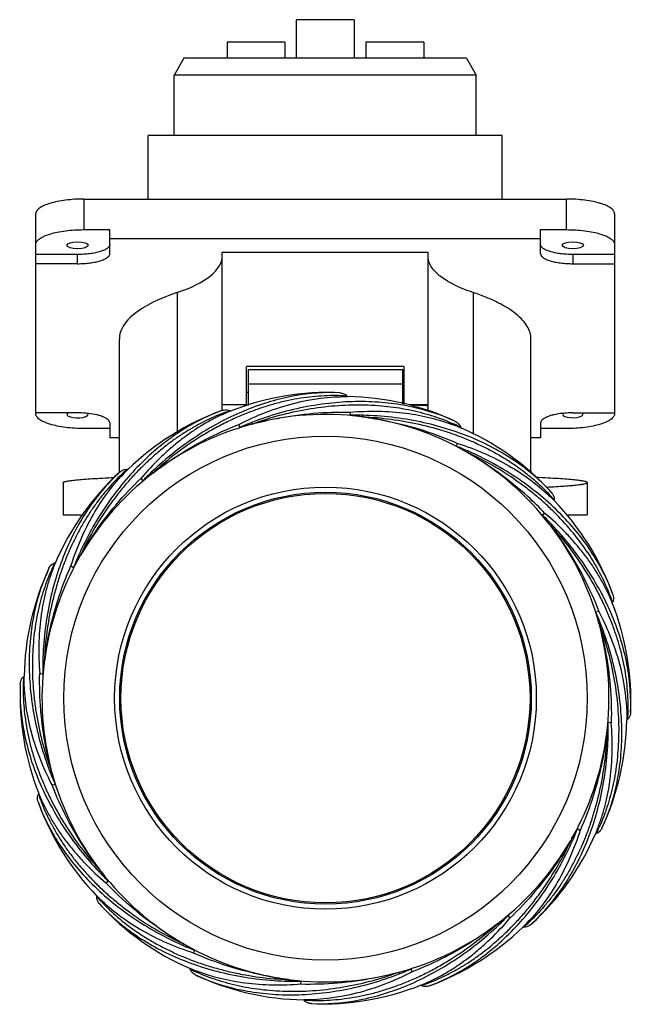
# Model space of a CAD drawing. Header units: millimetres. Extents: x 189 to 284, y 343 to 496.
import ezdxf

# ---------------------------------------------------------------- set-up
doc = ezdxf.new("R2010")
doc.units = ezdxf.units.MM
doc.header["$LTSCALE"] = 30.734
doc.layers.get('0').update_dxf_attribs({"linetype": 'CONTINUOUS'})

msp = doc.modelspace()

# ---------------------------------------------------------------- linework, layer by layer
at = {"color": 7, "linetype": 'Continuous'}
for p, q in [((232.21, 495.73), (232.21, 489.73)), ((241.21, 495.73), (232.21, 495.73)), ((241.21, 495.73), (241.21, 489.73)), ((221.45, 492.23), (221.45, 489.73)), ((230.45, 492.23), (221.45, 492.23)), ((230.45, 492.23), (230.45, 489.73)), ((252.04, 492.23), (243.04, 492.23)), ((243.04, 492.23), (243.04, 489.73)), ((252.04, 492.23), (252.04, 489.73)), ((214.71, 489.73), (213.21, 487.13)), ((258.71, 489.73), (214.71, 489.73)), ((258.71, 489.73), (260.21, 487.13)), ((213.21, 477.73), (213.21, 487.13)), ((260.21, 487.13), (213.21, 487.13)), ((260.21, 477.73), (260.21, 487.13)), ((209.21, 467.87), (209.21, 477.73)), ((264.21, 477.73), (209.21, 477.73)), ((264.21, 467.87), (264.21, 477.73)), ((199.21, 467.87), (199.21, 463.11)), ((199.21, 467.87), (274.21, 467.87)), ((274.21, 463.11), (274.21, 467.87)), ((191.71, 434.53), (191.71, 465.55)), ((281.71, 465.55), (281.71, 434.53)), ((199.21, 463.11), (203.21, 463.11)), ((203.21, 459.37), (203.21, 463.11)), ((270.21, 463.11), (274.21, 463.11)), ((270.21, 459.37), (270.21, 463.11)), ((270.21, 461.69), (203.21, 461.69)), ((198.21, 459.25), (191.71, 459.25)), ((198.21, 457.82), (198.21, 459.25)), ((220.71, 459.59), (252.71, 459.59)), ((220.71, 435.03), (220.71, 459.59)), ((252.71, 434.95), (252.71, 459.59)), ((281.71, 459.25), (275.21, 459.25)), ((275.21, 459.25), (275.21, 457.82)), ((198.21, 457.82), (191.71, 457.82)), ((275.21, 457.82), (281.71, 457.82)), ((213.69, 453.35), (213.69, 431.61)), ((259.73, 453.35), (259.73, 431.32)), ((204.71, 425.37), (204.71, 446.12)), ((268.71, 425.32), (268.71, 446.12)), ((248.96, 441.83), (224.46, 441.83)), ((248.76, 441.33), (224.76, 441.33)), ((224.76, 441.33), (224.76, 435.79)), ((248.76, 436.03), (248.76, 441.33)), ((248.96, 441.83), (248.96, 435.98)), ((248.76, 439.13), (224.76, 439.13)), ((224.76, 437.83), (224.46, 437.83)), ((248.96, 437.83), (248.76, 437.83)), ((240.16, 437.17), (240.08, 437.27)), ((240.09, 437.17), (240.16, 437.17)), ((240.09, 437.17), (240.16, 437.17)), ((198.21, 434.65), (191.71, 434.65)), ((224.46, 435.88), (220.71, 435.88)), ((221.97, 434.91), (221.87, 434.97)), ((221.97, 434.91), (221.91, 434.88)), ((221.97, 434.91), (221.91, 434.88)), ((224.46, 435.88), (224.46, 435.83)), ((240.59, 434.76), (240.53, 434.28)), ((252.71, 435.88), (249.8, 435.88)), ((251.88, 435.77), (251.84, 435.77)), ((252.38, 435.77), (252.21, 435.77)), ((275.21, 434.65), (281.71, 434.65)), ((203.21, 433.1), (203.21, 430.79)), ((270.21, 433.1), (270.21, 430.79)), ((203.21, 432.21), (199.21, 432.21)), ((223.3, 432.84), (223.42, 432.38)), ((257.76, 432.33), (257.83, 432.31)), ((257.76, 432.33), (257.83, 432.31)), ((257.83, 432.31), (257.79, 432.42)), ((274.21, 432.21), (270.21, 432.21)), ((204.71, 430.79), (203.21, 430.79)), ((257.06, 429.49), (257.31, 429.91)), ((270.21, 430.79), (268.71, 430.79)), ((206.04, 425.85), (205.92, 425.87)), ((205.99, 425.8), (206.04, 425.85)), ((205.99, 425.8), (206.04, 425.85)), ((195.96, 423.83), (195.96, 418.83)), ((208.05, 424.45), (208.35, 424.07)), ((277.46, 423.83), (277.46, 423.83)), ((277.46, 423.83), (277.46, 418.83)), ((272.24, 421.1), (272.29, 421.05)), ((272.24, 421.1), (272.29, 421.05)), ((272.29, 421.05), (272.3, 421.17)), ((195.96, 418.83), (199.07, 418.83)), ((270.89, 419.04), (270.51, 418.74)), ((274.16, 418.83), (277.46, 418.83)), ((194.78, 411.39), (194.66, 411.36)), ((194.78, 411.39), (194.76, 411.33)), ((194.78, 411.39), (194.76, 411.33)), ((197.18, 410.87), (197.6, 410.63)), ((211.89, 410.46), (212.11, 410.33)), ((281.34, 405.12), (281.31, 405.18)), ((281.34, 405.12), (281.32, 405.18)), ((281.34, 405.12), (281.4, 405.22)), ((279.28, 403.79), (278.81, 403.67)), ((207.13, 401.66), (206.89, 401.8)), ((189.92, 393.72), (189.82, 393.65)), ((189.92, 393.65), (189.92, 393.72)), ((189.92, 393.65), (189.92, 393.72)), ((192.33, 394.16), (192.81, 394.1)), ((283.6, 387), (283.61, 386.93)), ((283.61, 386.93), (283.7, 387)), ((283.61, 387), (283.61, 386.93)), ((281.19, 386.49), (280.72, 386.56)), ((266.63, 378.85), (266.39, 378.99)), ((194.24, 376.86), (194.71, 376.99)), ((192.18, 375.54), (192.12, 375.43)), ((192.18, 375.54), (192.21, 375.47)), ((192.18, 375.54), (192.21, 375.47)), ((261.41, 370.32), (261.63, 370.19)), ((276.35, 369.78), (275.93, 370.02)), ((278.74, 369.26), (278.77, 369.33)), ((278.74, 369.26), (278.77, 369.32)), ((278.74, 369.26), (278.86, 369.29)), ((202.63, 361.62), (203.02, 361.91)), ((201.24, 359.6), (201.22, 359.48)), ((201.29, 359.56), (201.24, 359.6)), ((201.28, 359.55), (201.24, 359.6)), ((265.47, 356.2), (265.18, 356.58)), ((267.53, 354.85), (267.48, 354.8)), ((267.53, 354.85), (267.48, 354.8)), ((267.48, 354.8), (267.61, 354.78)), ((216.22, 350.74), (216.46, 351.16)), ((215.76, 348.32), (215.7, 348.35)), ((215.76, 348.32), (215.7, 348.35)), ((215.7, 348.35), (215.73, 348.23)), ((250.23, 347.81), (250.1, 348.28)), ((232.93, 345.89), (232.99, 346.37)), ((251.55, 345.75), (251.61, 345.78)), ((251.55, 345.75), (251.61, 345.77)), ((251.55, 345.75), (251.66, 345.69)), ((233.44, 343.48), (233.37, 343.48)), ((233.43, 343.48), (233.37, 343.48)), ((233.37, 343.48), (233.44, 343.39))]:
    msp.add_line(p, q, dxfattribs=at)
for radius in [40.7, 32.78, 32, 31.8]:
    msp.add_circle((236.76, 390.33), radius, dxfattribs=at)
for centre, radius, start, end in [((237.16, 396.71), 41.11, 87.4803, 111.6834), ((239.57, 396.07), 41.11, 64.9803, 89.1834), ((234.69, 396.37), 41.11, 109.9803, 134.1834), ((233.2, 402.18), 34.69, 109.0684, 110.8736), ((232.14, 409.36), 27.5, 111.835, 114.07), ((236.76, 390.33), 44.08, 82.754, 104.9969), ((249.55, 423.31), 12.58, 84.1093, 86.9753), ((252.22, 422.62), 13.16, 90.0624, 91.4923), ((252.38, 447.81), 12.04, 270.029, 271.0703), ((252.29, 453.29), 17.52, 271.0277, 271.3886), ((236.76, 390.33), 44.08, 105.2579, 127.5014), ((239.86, 395.43), 40.44, 111.1268, 113.9812), ((240.84, 375.26), 59.69, 105.0318, 105.2246), ((241.58, 393.86), 40.44, 88.6268, 91.4811), ((234.76, 374.88), 59.66, 82.5301, 82.719), ((236.76, 390.33), 44.08, 60.2632, 82.4985), ((243.58, 403.42), 32.3, 63.8868, 65.8374), ((246.63, 406.31), 28.31, 66.8358, 69.0161), ((241.55, 394.56), 41.11, 42.4803, 66.6834), ((242.56, 391.74), 40.44, 66.1461, 68.9809), ((228.48, 375.9), 60.72, 60.0375, 60.2268), ((236.76, 390.33), 44.08, 37.7623, 60.0026), ((232.53, 395.12), 41.11, 132.4803, 156.6834), ((229.07, 399.77), 34.89, 131.5838, 133.3778), ((225.77, 405.56), 28.31, 134.3358, 136.5161), ((237.67, 396.23), 40.44, 133.6462, 136.4813), ((246.94, 377.12), 60.76, 127.5351, 127.7182), ((236.76, 390.33), 44.08, 127.7537, 149.6372), ((251.99, 401.32), 28.31, 44.3358, 46.5161), ((248.07, 399.81), 32.3, 41.3868, 43.3374), ((242.81, 392.4), 41.11, 19.982, 44.1834), ((242.66, 389.42), 40.44, 43.6268, 46.4812), ((224.23, 380.66), 59.91, 37.532, 37.7288), ((236.76, 390.33), 44.08, 15.2631, 37.4969), ((236.76, 390.33), 44.08, 150.2623, 172.4983), ((235.34, 396.12), 40.44, 156.1268, 158.9813), ((251.34, 381.96), 60.89, 150.044, 150.2348), ((231.02, 393.14), 41.11, 154.9803, 179.1834), ((226.04, 396.11), 34.88, 154.0834, 155.8777), ((220.03, 400.51), 27.5, 156.835, 159.07), ((255.79, 394.95), 27.5, 21.8356, 24.0725), ((253.26, 395.56), 29.75, 18.9545, 21.0656), ((243.14, 389.93), 41.11, 357.4803, 21.6834), ((241.86, 387.23), 40.44, 21.1268, 23.9812), ((221.66, 386.24), 59.73, 15.0325, 15.2285), ((236.76, 390.33), 44.08, 352.7623, 14.9976), ((236.76, 390.33), 44.08, 172.7623, 195.0018), ((233.23, 395.14), 40.44, 178.6462, 181.4813), ((253.35, 388.18), 60.81, 172.5358, 172.7272), ((230.38, 390.73), 41.11, 177.4803, 201.6834), ((242.5, 387.52), 41.11, 334.9803, 359.1834), ((240.29, 385.51), 40.44, 358.6268, 1.4812), ((236.76, 390.33), 44.08, 330.2623, 352.4969), ((221.26, 392.33), 59.71, 352.5323, 352.7282), ((231.66, 393.42), 40.44, 201.1462, 203.9812), ((252.95, 394.7), 60.85, 195.038, 195.2271), ((236.76, 390.33), 44.08, 195.2623, 217.5009), ((225.09, 386.84), 34.88, 199.0834, 200.8777), ((217.73, 385.7), 27.5, 201.835, 204.07), ((230.71, 388.25), 41.11, 199.9803, 224.1834), ((253.49, 380.14), 27.5, 336.835, 339.07), ((249.85, 383.51), 32.3, 333.8868, 335.8374), ((240.99, 385.53), 41.11, 312.4803, 336.6834), ((238.18, 384.53), 40.44, 336.1268, 338.9813), ((236.76, 390.33), 44.08, 307.7561, 329.6372), ((222.17, 398.7), 60.91, 330.0449, 330.2357), ((230.86, 391.23), 40.44, 223.6462, 226.4812), ((249.99, 400.53), 60.79, 217.5366, 217.7261), ((236.76, 390.33), 44.08, 217.7623, 240.0018), ((227.31, 382.63), 34.88, 221.5832, 223.3777), ((221.53, 379.34), 28.31, 224.3358, 226.5161), ((231.97, 386.1), 41.11, 222.4803, 246.6834), ((235.85, 384.43), 40.44, 313.6268, 316.4813), ((236.76, 390.33), 44.08, 285.2578, 307.4969), ((227.24, 402.68), 59.68, 307.5304, 307.7219), ((247.75, 375.1), 28.31, 314.3358, 316.5161), ((246.25, 379.02), 32.3, 311.3868, 313.3374), ((238.83, 384.28), 41.11, 289.9803, 314.1834), ((230.96, 388.91), 40.44, 246.1462, 248.9812), ((245.1, 404.85), 60.83, 240.0371, 240.2267), ((236.76, 390.33), 44.08, 240.2631, 262.5018), ((229.95, 377.24), 32.3, 243.8868, 245.8374), ((226.9, 374.35), 28.31, 246.8358, 249.0161), ((233.95, 384.58), 41.11, 244.9803, 269.1834), ((236.76, 390.33), 44.08, 262.7631, 284.9969), ((232.69, 405.39), 59.69, 285.0313, 285.224), ((233.66, 385.22), 40.44, 291.1268, 293.9812), ((231.95, 386.8), 40.44, 268.6422, 271.4812), ((238.91, 406.89), 60.79, 262.5362, 262.7255), ((236.36, 383.95), 41.11, 267.4803, 291.6834), ((241.39, 371.3), 27.5, 291.835, 294.07), ((240.27, 378.61), 34.84, 289.0802, 290.8769)]:
    msp.add_arc(centre, radius, start, end, dxfattribs=at)
for centre in [(198.21, 460.68), (275.21, 460.68)]:
    msp.add_ellipse(centre, major_axis=(1.65, 0), ratio=0.32492, dxfattribs=at)
for centre, major_axis, ratio, start_param, end_param in [((195.71, 458.99), (25, 0), 0.32492, -0.768005, 0), ((236.71, 446.12), (32, 0), 0.32492, 2.373588, 3.141593), ((224.35, 435.56), (0, 35), 0.003206, -1.561904, -1.390905), ((198.21, 434.41), (1.65, 0), 0.32492, 2.673578, 6.569411), ((275.21, 434.41), (1.57, 0), 0.32492, 2.82316, 6.777826)]:
    msp.add_ellipse(centre, major_axis=major_axis, ratio=ratio, start_param=start_param, end_param=end_param, dxfattribs=at)
for points, knots in [([(199.21, 467.87), (198.72, 467.87), (197.76, 467.84), (196.37, 467.71), (195.09, 467.5), (193.96, 467.23), (193.03, 466.89), (192.4, 466.55), (192.04, 466.24), (191.85, 466.02), (191.74, 465.79), (191.71, 465.63), (191.71, 465.55)], [0, 0, 0, 0, 0.177377, 0.348647, 0.50789, 0.649978, 0.770752, 0.867765, 0.907465, 0.941891, 0.972147, 1, 1, 1, 1]), ([(281.71, 465.55), (281.71, 465.63), (281.68, 465.79), (281.57, 466.02), (281.38, 466.24), (281.02, 466.55), (280.4, 466.89), (279.46, 467.23), (278.34, 467.5), (277.05, 467.71), (275.66, 467.84), (274.7, 467.87), (274.21, 467.87)], [0, 0, 0, 0, 0.027853, 0.058109, 0.092535, 0.132235, 0.229248, 0.350022, 0.49211, 0.651353, 0.822623, 1, 1, 1, 1]), ([(191.71, 460.8), (191.71, 460.87), (191.74, 461.03), (191.85, 461.26), (192.04, 461.49), (192.4, 461.79), (193.03, 462.13), (193.96, 462.47), (195.09, 462.75), (196.37, 462.96), (197.76, 463.08), (198.72, 463.11), (199.21, 463.11)], [0, 0, 0, 0, 0.027853, 0.058109, 0.092535, 0.132235, 0.229248, 0.350022, 0.49211, 0.651353, 0.822623, 1, 1, 1, 1]), ([(274.21, 463.11), (274.7, 463.11), (275.66, 463.08), (277.05, 462.96), (278.34, 462.75), (279.46, 462.47), (280.4, 462.13), (281.02, 461.79), (281.38, 461.49), (281.57, 461.26), (281.68, 461.03), (281.71, 460.87), (281.71, 460.8)], [0, 0, 0, 0, 0.177377, 0.348647, 0.50789, 0.649978, 0.770752, 0.867765, 0.907465, 0.941891, 0.972147, 1, 1, 1, 1]), ([(203.21, 460.8), (203.21, 460.74), (203.19, 460.64), (203.12, 460.48), (202.99, 460.34), (202.75, 460.13), (202.33, 459.91), (201.71, 459.68), (200.96, 459.49), (200.1, 459.36), (199.18, 459.27), (198.54, 459.25), (198.21, 459.25)], [0, 0, 0, 0, 0.027854, 0.05811, 0.092536, 0.132237, 0.22925, 0.350023, 0.492109, 0.651351, 0.822621, 1, 1, 1, 1]), ([(275.21, 459.25), (274.89, 459.25), (274.25, 459.27), (273.32, 459.36), (272.46, 459.49), (271.71, 459.68), (271.09, 459.91), (270.67, 460.13), (270.43, 460.34), (270.31, 460.48), (270.23, 460.64), (270.21, 460.74), (270.21, 460.8)], [0, 0, 0, 0, 0.177379, 0.348649, 0.507891, 0.649977, 0.77075, 0.867763, 0.907464, 0.94189, 0.972146, 1, 1, 1, 1]), ([(198.21, 457.82), (198.54, 457.82), (199.18, 457.84), (200.1, 457.93), (200.96, 458.07), (201.71, 458.25), (202.33, 458.48), (202.75, 458.71), (202.99, 458.91), (203.12, 459.06), (203.19, 459.21), (203.21, 459.32), (203.21, 459.37)], [0, 0, 0, 0, 0.177379, 0.348649, 0.507891, 0.649977, 0.77075, 0.867763, 0.907464, 0.94189, 0.972146, 1, 1, 1, 1]), ([(259.73, 453.35), (259.19, 453.53), (258.17, 453.9), (256.75, 454.53), (255.54, 455.21), (254.53, 455.91), (253.73, 456.64), (253.15, 457.4), (252.79, 458.19), (252.71, 458.73), (252.71, 458.99)], [0, 0, 0, 0, 0.179977, 0.34313, 0.488776, 0.617579, 0.730657, 0.829765, 0.917884, 1, 1, 1, 1]), ([(270.21, 459.37), (270.21, 459.32), (270.23, 459.21), (270.31, 459.06), (270.43, 458.91), (270.67, 458.71), (271.09, 458.48), (271.71, 458.25), (272.46, 458.07), (273.32, 457.93), (274.25, 457.84), (274.89, 457.82), (275.21, 457.82)], [0, 0, 0, 0, 0.027854, 0.05811, 0.092536, 0.132237, 0.22925, 0.350023, 0.492109, 0.651351, 0.822621, 1, 1, 1, 1]), ([(268.71, 446.12), (268.71, 446.45), (268.61, 447.15), (268.15, 448.15), (267.4, 449.12), (266.38, 450.06), (265.09, 450.96), (263.53, 451.82), (261.72, 452.63), (260.42, 453.11), (259.73, 453.35)], [0, 0, 0, 0, 0.08217, 0.170339, 0.269346, 0.382397, 0.51137, 0.657223, 0.820238, 1, 1, 1, 1]), ([(238.97, 437.77), (236.62, 437.88), (232.97, 437.6), (228.14, 436.46), (224.34, 435.13), (220.53, 433.35), (215.46, 430.37), (211.94, 427.57), (209.76, 425.49)], [0, 0, 0, 0, 0.216744, 0.33419, 0.457959, 0.587258, 0.721808, 1, 1, 1, 1]), ([(238.97, 437.77), (239.07, 437.77), (239.48, 437.72), (239.9, 437.51), (240.08, 437.27)], [0, 0, 0, 0, 0.253489, 1, 1, 1, 1]), ([(240.08, 437.27), (238.92, 437.34), (236.51, 437.36), (233.48, 437.04), (230.98, 436.59), (229.06, 436.12), (227.11, 435.53), (225.14, 434.84), (223.16, 434.05), (221.18, 433.12), (219.22, 432.08), (216.61, 430.54), (213.43, 428.36), (211.06, 426.36), (209.92, 425.3)], [0, 0, 0, 0, 0.105188, 0.21626, 0.274152, 0.33361, 0.394644, 0.457266, 0.521383, 0.586873, 0.653645, 0.721532, 0.859807, 1, 1, 1, 1]), ([(223.3, 432.84), (226.06, 434.27), (231.53, 436.42), (237.37, 437.2), (240.09, 437.17)], [0, 0, 0, 0, 0.533331, 1, 1, 1, 1]), ([(256.96, 433.32), (254.83, 434.31), (251.36, 435.45), (246.45, 436.24), (242.44, 436.47), (238.24, 436.29), (232.42, 435.48), (228.09, 434.24), (225.28, 433.15)], [0, 0, 0, 0, 0.216747, 0.334197, 0.457962, 0.587253, 0.721802, 1, 1, 1, 1]), ([(225.35, 432.91), (228.13, 433.95), (232.42, 435.1), (237.5, 435.74), (240.32, 435.9), (242.39, 435.92), (244.4, 435.84), (246.37, 435.67), (248.28, 435.43), (250.12, 435.08), (251.89, 434.64), (254.14, 433.98), (255.76, 433.36), (256.8, 432.89)], [0, 0, 0, 0, 0.276489, 0.410627, 0.476012, 0.540094, 0.602795, 0.664012, 0.723701, 0.781908, 0.838625, 0.893834, 1, 1, 1, 1]), ([(199.21, 432.21), (198.72, 432.21), (197.76, 432.24), (196.37, 432.37), (195.09, 432.58), (193.96, 432.86), (193.03, 433.19), (192.4, 433.54), (192.04, 433.84), (191.85, 434.06), (191.74, 434.29), (191.71, 434.45), (191.71, 434.53)], [0, 0, 0, 0, 0.177377, 0.348647, 0.50789, 0.649978, 0.770752, 0.867765, 0.907465, 0.941891, 0.972147, 1, 1, 1, 1]), ([(199.89, 434.56), (199.75, 434.57), (199.19, 434.63), (198.63, 434.65), (198.21, 434.65)], [0, 0, 0, 0, 0.244231, 1, 1, 1, 1]), ([(220.64, 435.01), (218.44, 434.2), (215.17, 432.56), (211.15, 429.65), (208.15, 426.97), (205.31, 423.87), (201.77, 419.18), (199.58, 415.25), (198.36, 412.49)], [0, 0, 0, 0, 0.216747, 0.334197, 0.457962, 0.587253, 0.721802, 1, 1, 1, 1]), ([(220.84, 434.59), (219.77, 434.19), (218.19, 433.48), (216.13, 432.37), (214.57, 431.41), (213.02, 430.36), (211.49, 429.19), (209.99, 427.91), (208.5, 426.54), (207.05, 425.08), (205.65, 423.5), (204.31, 421.84), (202.56, 419.49), (200.57, 416.37), (199.21, 413.73), (198.58, 412.37)], [0, 0, 0, 0, 0.106168, 0.161365, 0.218047, 0.276234, 0.335913, 0.397105, 0.459792, 0.523861, 0.589219, 0.655768, 0.723342, 0.860792, 1, 1, 1, 1]), ([(203.21, 433.1), (203.21, 433.18), (203.16, 433.36), (202.97, 433.6), (202.67, 433.81), (202.28, 434.01), (201.79, 434.19), (200.99, 434.41), (200.34, 434.51), (199.89, 434.56)], [0, 0, 0, 0, 0.063762, 0.13966, 0.234397, 0.350271, 0.486972, 0.642753, 1, 1, 1, 1]), ([(220.92, 434.46), (220.36, 434.21), (219.24, 433.67), (217.58, 432.74), (215.93, 431.69), (214.3, 430.49), (212.69, 429.17), (210.53, 427.22), (209.02, 425.59), (208.05, 424.45)], [0, 0, 0, 0, 0.111708, 0.227151, 0.346346, 0.469376, 0.596386, 0.727304, 1, 1, 1, 1]), ([(220.64, 435.01), (220.74, 435.04), (221.14, 435.15), (221.6, 435.12), (221.87, 434.97)], [0, 0, 0, 0, 0.253489, 1, 1, 1, 1]), ([(225.35, 432.91), (226.62, 433.25), (231.62, 434.4), (236.78, 434.86), (240.59, 434.76)], [0, 0, 0, 0, 0.256133, 1, 1, 1, 1]), ([(240.59, 434.76), (243.49, 435), (249, 434.94), (254.37, 433.66), (256.77, 432.74)], [0, 0, 0, 0, 0.530787, 1, 1, 1, 1]), ([(273.62, 434.57), (273.15, 434.52), (272.49, 434.42), (271.67, 434.2), (271.17, 434.02), (270.77, 433.82), (270.46, 433.6), (270.26, 433.37), (270.21, 433.19), (270.21, 433.1)], [0, 0, 0, 0, 0.357138, 0.51315, 0.650116, 0.766185, 0.860952, 0.936647, 1, 1, 1, 1]), ([(275.21, 434.65), (275.08, 434.65), (274.54, 434.64), (274.01, 434.61), (273.62, 434.57)], [0, 0, 0, 0, 0.253534, 1, 1, 1, 1]), ([(281.71, 434.53), (281.71, 434.45), (281.68, 434.29), (281.57, 434.06), (281.38, 433.84), (281.02, 433.54), (280.4, 433.19), (279.46, 432.86), (278.34, 432.58), (277.05, 432.37), (275.66, 432.24), (274.7, 432.21), (274.21, 432.21)], [0, 0, 0, 0, 0.027853, 0.058109, 0.092535, 0.132235, 0.229248, 0.350022, 0.49211, 0.651353, 0.822623, 1, 1, 1, 1]), ([(225.16, 432.86), (225.01, 432.82), (224.79, 432.76), (224.5, 432.67), (224.28, 432.61), (224.1, 432.56), (223.95, 432.52), (223.84, 432.48), (223.73, 432.45), (223.64, 432.43), (223.57, 432.41), (223.52, 432.4), (223.49, 432.39), (223.46, 432.38), (223.44, 432.38), (223.43, 432.38), (223.42, 432.38), (223.42, 432.38)], [0, 0, 0, 0, 0.253819, 0.380697, 0.50752, 0.634237, 0.697519, 0.760712, 0.823753, 0.886485, 0.917611, 0.948379, 0.96348, 0.978156, 0.991713, 0.997197, 1, 1, 1, 1]), ([(225.28, 433.15), (225.29, 433.14), (225.3, 433.11), (225.33, 433.04), (225.34, 432.96), (225.35, 432.91)], [0, 0, 0, 0, 0.12389, 0.353195, 1, 1, 1, 1]), ([(242.32, 434.06), (242.17, 434.08), (241.94, 434.11), (241.64, 434.14), (241.41, 434.17), (241.22, 434.19), (241.07, 434.21), (240.96, 434.22), (240.84, 434.23), (240.75, 434.24), (240.68, 434.25), (240.63, 434.26), (240.59, 434.27), (240.57, 434.27), (240.55, 434.27), (240.54, 434.28), (240.53, 434.28), (240.53, 434.28)], [0, 0, 0, 0, 0.253814, 0.38069, 0.507511, 0.634226, 0.697507, 0.7607, 0.823741, 0.886473, 0.9176, 0.94837, 0.963472, 0.97815, 0.991711, 0.997199, 1, 1, 1, 1]), ([(242.54, 434.28), (242.55, 434.27), (242.55, 434.24), (242.54, 434.16), (242.53, 434.09), (242.52, 434.04)], [0, 0, 0, 0, 0.123946, 0.35323, 1, 1, 1, 1]), ([(242.52, 434.04), (243.82, 433.86), (248.88, 433.01), (253.82, 431.46), (257.31, 429.91)], [0, 0, 0, 0, 0.256134, 1, 1, 1, 1]), ([(242.52, 434.04), (245.48, 433.93), (249.89, 433.35), (254.82, 432), (257.49, 431.07), (259.41, 430.3), (261.24, 429.45), (262.99, 428.55), (264.66, 427.59), (266.23, 426.56), (267.7, 425.48), (269.52, 424.01), (270.78, 422.81), (271.56, 421.98)], [0, 0, 0, 0, 0.276489, 0.410627, 0.476012, 0.540094, 0.602796, 0.664012, 0.723701, 0.781908, 0.838625, 0.893834, 1, 1, 1, 1]), ([(271.87, 422.32), (270.29, 424.05), (267.51, 426.43), (263.29, 429.04), (259.67, 430.79), (255.72, 432.22), (250.03, 433.7), (245.56, 434.21), (242.54, 434.28)], [0, 0, 0, 0, 0.216747, 0.334197, 0.457962, 0.587253, 0.721802, 1, 1, 1, 1]), ([(256.96, 433.32), (257.05, 433.27), (257.41, 433.07), (257.71, 432.72), (257.79, 432.42)], [0, 0, 0, 0, 0.253489, 1, 1, 1, 1]), ([(209.92, 425.3), (210.97, 426.1), (215.14, 429.08), (219.74, 431.48), (223.3, 432.84)], [0, 0, 0, 0, 0.256133, 1, 1, 1, 1]), ([(257.31, 429.91), (260.07, 429.03), (265.14, 426.86), (269.61, 423.62), (271.47, 421.85)], [0, 0, 0, 0, 0.530787, 1, 1, 1, 1]), ([(258.63, 428.61), (258.5, 428.68), (258.3, 428.79), (258.03, 428.94), (257.83, 429.05), (257.67, 429.15), (257.53, 429.22), (257.43, 429.27), (257.34, 429.33), (257.25, 429.38), (257.19, 429.41), (257.15, 429.44), (257.12, 429.45), (257.1, 429.47), (257.08, 429.48), (257.07, 429.49), (257.06, 429.49), (257.06, 429.49)], [0, 0, 0, 0, 0.253843, 0.380733, 0.507568, 0.634295, 0.697582, 0.76078, 0.823826, 0.886561, 0.917689, 0.948458, 0.963558, 0.978234, 0.991791, 0.997276, 1, 1, 1, 1]), ([(258.91, 428.73), (258.91, 428.72), (258.87, 428.65), (258.83, 428.57), (258.8, 428.51)], [0, 0, 0, 0, 0.123522, 1, 1, 1, 1]), ([(270.89, 419.04), (270.03, 419.94), (266.36, 423.52), (262.17, 426.56), (258.8, 428.51)], [0, 0, 0, 0, 0.242457, 1, 1, 1, 1]), ([(281.03, 406.25), (280.62, 407.31), (279.66, 409.45), (277.86, 412.59), (275.62, 415.66), (273.44, 418.12), (271.5, 420.03), (269.94, 421.44), (268.27, 422.79), (265.92, 424.52), (262.81, 426.52), (260.16, 427.89), (258.8, 428.51)], [0, 0, 0, 0, 0.106094, 0.217981, 0.335785, 0.459649, 0.52374, 0.589114, 0.655669, 0.72326, 0.860759, 1, 1, 1, 1]), ([(281.44, 406.45), (280.64, 408.66), (278.38, 413.13), (273.4, 419.23), (266.83, 424.65), (261.66, 427.51), (258.91, 428.73)], [0, 0, 0, 0, 0.217373, 0.458449, 0.722115, 1, 1, 1, 1]), ([(204.77, 425.44), (203.04, 423.85), (200.65, 421.08), (198.05, 416.85), (196.3, 413.23), (194.86, 409.27), (193.38, 403.59), (192.88, 399.11), (192.81, 396.1)], [0, 0, 0, 0, 0.216744, 0.33419, 0.457959, 0.587258, 0.721808, 1, 1, 1, 1]), ([(204.77, 425.44), (204.85, 425.51), (205.17, 425.76), (205.61, 425.91), (205.92, 425.87)], [0, 0, 0, 0, 0.253489, 1, 1, 1, 1]), ([(209.92, 425.3), (209.89, 425.34), (209.84, 425.4), (209.78, 425.45), (209.76, 425.48), (209.76, 425.49)], [0, 0, 0, 0, 0.645782, 0.874389, 1, 1, 1, 1]), ([(205.11, 425.13), (204.28, 424.35), (203.08, 423.09), (201.61, 421.27), (200.53, 419.79), (199.51, 418.22), (198.54, 416.56), (197.64, 414.8), (196.79, 412.97), (196.01, 411.06), (195.33, 409.07), (194.72, 407.02), (194.01, 404.19), (193.36, 400.54), (193.11, 397.58), (193.05, 396.08)], [0, 0, 0, 0, 0.10617, 0.161368, 0.21805, 0.276237, 0.335914, 0.397105, 0.459792, 0.523861, 0.589219, 0.655768, 0.723341, 0.860792, 1, 1, 1, 1]), ([(195.96, 423.83), (195.96, 423.85), (195.99, 423.88), (196.04, 423.91), (196.12, 423.95), (196.27, 423.99), (196.49, 424.04), (196.78, 424.09), (197.29, 424.16), (198.08, 424.25), (199.21, 424.34), (200.57, 424.44), (202.16, 424.53), (203.3, 424.58), (203.9, 424.61)], [0, 0, 0, 0, 0.007637, 0.013594, 0.021296, 0.042259, 0.070878, 0.107238, 0.151328, 0.262526, 0.403915, 0.574681, 0.773781, 1, 1, 1, 1]), ([(197.18, 410.87), (198.06, 413.63), (200.23, 418.7), (203.47, 423.18), (205.23, 425.04)], [0, 0, 0, 0, 0.530787, 1, 1, 1, 1]), ([(198.72, 412.61), (199.37, 413.72), (202.06, 417.98), (205.34, 421.88), (208.05, 424.45)], [0, 0, 0, 0, 0.256156, 1, 1, 1, 1]), ([(209.77, 425.18), (209.65, 425.09), (209.47, 424.95), (209.23, 424.76), (209.05, 424.62), (208.9, 424.5), (208.78, 424.4), (208.69, 424.33), (208.6, 424.26), (208.53, 424.2), (208.47, 424.16), (208.43, 424.13), (208.4, 424.11), (208.38, 424.09), (208.36, 424.08), (208.35, 424.07), (208.35, 424.07), (208.35, 424.07)], [0, 0, 0, 0, 0.253811, 0.380685, 0.507505, 0.634217, 0.697498, 0.76069, 0.823731, 0.886462, 0.917589, 0.948358, 0.96346, 0.978138, 0.991699, 0.997187, 1, 1, 1, 1]), ([(277.46, 423.83), (277.46, 423.85), (277.43, 423.88), (277.39, 423.91), (277.3, 423.95), (277.15, 423.99), (276.93, 424.04), (276.64, 424.09), (276.14, 424.16), (275.35, 424.25), (274.23, 424.34), (272.87, 424.44), (271.28, 424.53), (270.15, 424.58), (269.54, 424.61)], [0, 0, 0, 0, 0.007647, 0.013608, 0.021311, 0.042274, 0.070891, 0.107247, 0.151335, 0.262525, 0.403908, 0.574668, 0.773771, 1, 1, 1, 1]), ([(271.09, 423.12), (271.58, 423.14), (272.49, 423.19), (273.77, 423.28), (274.87, 423.36), (275.77, 423.45), (276.48, 423.53), (276.99, 423.62), (277.29, 423.7), (277.43, 423.77), (277.46, 423.81), (277.46, 423.83)], [0, 0, 0, 0, 0.227003, 0.426155, 0.596552, 0.737415, 0.848095, 0.928212, 0.977828, 0.991751, 1, 1, 1, 1]), ([(271.87, 422.32), (271.94, 422.24), (272.2, 421.91), (272.34, 421.48), (272.3, 421.17)], [0, 0, 0, 0, 0.253489, 1, 1, 1, 1]), ([(271.61, 417.32), (271.52, 417.44), (271.38, 417.62), (271.19, 417.86), (271.05, 418.04), (270.93, 418.19), (270.84, 418.31), (270.77, 418.4), (270.69, 418.49), (270.64, 418.56), (270.59, 418.62), (270.56, 418.66), (270.54, 418.69), (270.53, 418.71), (270.51, 418.72), (270.51, 418.73), (270.51, 418.74), (270.51, 418.74)], [0, 0, 0, 0, 0.253823, 0.380703, 0.507528, 0.634245, 0.697528, 0.760721, 0.823763, 0.886493, 0.917619, 0.948385, 0.963485, 0.978159, 0.991715, 0.997194, 1, 1, 1, 1]), ([(280.9, 406.17), (280.65, 406.73), (280.1, 407.85), (279.18, 409.5), (278.12, 411.16), (276.92, 412.79), (275.6, 414.4), (273.65, 416.56), (272.03, 418.07), (270.89, 419.04)], [0, 0, 0, 0, 0.111709, 0.227153, 0.346349, 0.469379, 0.596389, 0.727307, 1, 1, 1, 1]), ([(271.93, 417.32), (271.93, 417.31), (271.91, 417.29), (271.84, 417.24), (271.78, 417.19), (271.74, 417.16)], [0, 0, 0, 0, 0.12389, 0.353194, 1, 1, 1, 1]), ([(271.74, 417.16), (272.54, 416.12), (275.51, 411.94), (277.91, 407.35), (279.28, 403.79)], [0, 0, 0, 0, 0.256136, 1, 1, 1, 1]), ([(271.74, 417.16), (273.84, 414.9), (276.19, 411.82), (278.52, 407.87), (279.55, 405.9), (280.48, 403.93), (281.28, 401.95), (281.97, 399.98), (282.56, 398.03), (283.02, 396.11), (283.37, 394.21), (283.61, 392.35), (283.79, 389.95), (283.78, 388.17), (283.7, 387)], [0, 0, 0, 0, 0.278262, 0.346168, 0.412963, 0.478475, 0.542596, 0.605235, 0.666284, 0.725747, 0.783664, 0.839996, 0.894786, 1, 1, 1, 1]), ([(284.21, 388.12), (284.31, 390.47), (284.04, 394.11), (282.89, 398.94), (281.57, 402.74), (279.79, 406.55), (276.82, 411.61), (274.01, 415.14), (271.93, 417.32)], [0, 0, 0, 0, 0.216747, 0.334197, 0.457962, 0.587253, 0.721802, 1, 1, 1, 1]), ([(198.48, 412.19), (198.41, 412.06), (198.29, 411.86), (198.15, 411.6), (198.04, 411.4), (197.94, 411.23), (197.87, 411.1), (197.81, 411), (197.76, 410.9), (197.71, 410.82), (197.68, 410.75), (197.65, 410.71), (197.63, 410.68), (197.62, 410.66), (197.61, 410.64), (197.6, 410.63), (197.6, 410.63), (197.6, 410.63)], [0, 0, 0, 0, 0.253822, 0.380701, 0.507525, 0.634242, 0.697524, 0.760717, 0.823758, 0.886489, 0.917614, 0.94838, 0.96348, 0.978153, 0.99171, 0.997188, 1, 1, 1, 1]), ([(198.36, 412.49), (198.38, 412.49), (198.4, 412.48), (198.48, 412.44), (198.54, 412.4), (198.58, 412.37)], [0, 0, 0, 0, 0.123786, 0.353434, 1, 1, 1, 1]), ([(193.77, 410.52), (192.78, 408.39), (191.63, 404.92), (190.85, 400.02), (190.62, 396), (190.8, 391.8), (191.61, 385.98), (192.86, 381.65), (193.94, 378.84)], [0, 0, 0, 0, 0.216744, 0.33419, 0.457959, 0.587258, 0.721808, 1, 1, 1, 1]), ([(194.2, 410.37), (193.74, 409.33), (193.11, 407.71), (192.44, 405.46), (192.01, 403.69), (191.67, 401.84), (191.41, 399.94), (191.25, 397.97), (191.17, 395.95), (191.18, 393.89), (191.31, 391.79), (191.53, 389.65), (191.96, 386.77), (192.75, 383.15), (193.66, 380.32), (194.18, 378.92)], [0, 0, 0, 0, 0.106169, 0.161367, 0.218049, 0.276236, 0.335913, 0.397104, 0.459792, 0.523861, 0.589219, 0.655768, 0.723341, 0.860792, 1, 1, 1, 1]), ([(194.35, 410.33), (194.13, 409.76), (193.73, 408.59), (193.21, 406.76), (192.79, 404.85), (192.48, 402.84), (192.27, 400.77), (192.13, 397.86), (192.21, 395.65), (192.33, 394.16)], [0, 0, 0, 0, 0.111708, 0.227151, 0.346346, 0.469376, 0.596386, 0.727304, 1, 1, 1, 1]), ([(193.05, 396.08), (193.23, 397.38), (194.08, 402.44), (195.63, 407.39), (197.18, 410.87)], [0, 0, 0, 0, 0.256135, 1, 1, 1, 1]), ([(193.77, 410.52), (193.81, 410.62), (194.02, 410.98), (194.37, 411.28), (194.66, 411.36)], [0, 0, 0, 0, 0.253489, 1, 1, 1, 1]), ([(281.44, 406.45), (281.55, 406.15), (281.6, 405.71), (281.45, 405.31), (281.4, 405.22)], [0, 0, 0, 0, 0.748075, 1, 1, 1, 1]), ([(279.29, 401.93), (279.25, 402.08), (279.19, 402.3), (279.11, 402.59), (279.05, 402.81), (278.99, 402.99), (278.95, 403.14), (278.92, 403.25), (278.89, 403.36), (278.86, 403.45), (278.84, 403.52), (278.83, 403.57), (278.82, 403.6), (278.82, 403.63), (278.81, 403.65), (278.81, 403.66), (278.81, 403.66), (278.81, 403.67)], [0, 0, 0, 0, 0.253826, 0.380708, 0.507534, 0.634253, 0.697537, 0.76073, 0.823773, 0.886503, 0.917629, 0.948395, 0.963494, 0.978167, 0.991718, 0.997197, 1, 1, 1, 1]), ([(279.28, 403.79), (280.7, 401.03), (282.85, 395.56), (283.64, 389.72), (283.61, 387)], [0, 0, 0, 0, 0.533331, 1, 1, 1, 1]), ([(279.35, 401.74), (280.38, 398.95), (281.53, 394.66), (282.17, 389.59), (282.34, 386.77), (282.36, 384.7), (282.27, 382.68), (282.11, 380.72), (281.86, 378.81), (281.51, 376.97), (281.08, 375.2), (280.42, 372.95), (279.79, 371.33), (279.33, 370.29)], [0, 0, 0, 0, 0.276489, 0.410627, 0.476012, 0.540094, 0.602796, 0.664012, 0.723701, 0.781908, 0.838625, 0.893834, 1, 1, 1, 1]), ([(279.58, 401.8), (279.58, 401.8), (279.55, 401.79), (279.47, 401.76), (279.4, 401.75), (279.35, 401.74)], [0, 0, 0, 0, 0.123914, 0.35321, 1, 1, 1, 1]), ([(279.35, 401.74), (279.69, 400.47), (280.83, 395.47), (281.29, 390.31), (281.19, 386.49)], [0, 0, 0, 0, 0.256138, 1, 1, 1, 1]), ([(279.75, 370.13), (280.75, 372.26), (281.89, 375.73), (282.68, 380.63), (282.91, 384.65), (282.72, 388.85), (281.91, 394.67), (280.67, 399), (279.58, 401.8)], [0, 0, 0, 0, 0.216747, 0.334197, 0.457962, 0.587253, 0.721802, 1, 1, 1, 1]), ([(192.81, 396.1), (192.81, 396.09), (192.84, 396.09), (192.93, 396.09), (193, 396.09), (193.05, 396.08)], [0, 0, 0, 0, 0.125467, 0.354074, 1, 1, 1, 1]), ([(193.03, 395.88), (193.01, 395.73), (192.98, 395.5), (192.95, 395.2), (192.92, 394.97), (192.9, 394.78), (192.88, 394.63), (192.87, 394.52), (192.85, 394.41), (192.84, 394.32), (192.83, 394.24), (192.83, 394.2), (192.82, 394.16), (192.82, 394.13), (192.81, 394.11), (192.81, 394.1), (192.81, 394.1), (192.81, 394.1)], [0, 0, 0, 0, 0.253824, 0.380705, 0.507531, 0.634249, 0.697532, 0.760725, 0.823767, 0.886498, 0.917623, 0.94839, 0.963489, 0.978162, 0.991714, 0.997194, 1, 1, 1, 1]), ([(189.31, 392.53), (189.32, 392.64), (189.37, 393.05), (189.57, 393.46), (189.82, 393.65)], [0, 0, 0, 0, 0.253489, 1, 1, 1, 1]), ([(189.82, 393.65), (189.75, 392.48), (189.73, 390.08), (190.05, 387.04), (190.5, 384.55), (190.97, 382.62), (191.55, 380.67), (192.25, 378.7), (193.04, 376.72), (193.97, 374.75), (195.01, 372.78), (196.55, 370.17), (198.73, 367), (200.73, 364.63), (201.79, 363.49)], [0, 0, 0, 0, 0.105188, 0.216259, 0.274151, 0.333609, 0.394644, 0.457266, 0.521382, 0.586873, 0.653645, 0.721532, 0.859807, 1, 1, 1, 1]), ([(194.24, 376.86), (192.82, 379.62), (190.67, 385.09), (189.88, 390.94), (189.92, 393.65)], [0, 0, 0, 0, 0.533331, 1, 1, 1, 1]), ([(194.18, 378.92), (193.84, 380.18), (192.69, 385.18), (192.23, 390.35), (192.33, 394.16)], [0, 0, 0, 0, 0.256135, 1, 1, 1, 1]), ([(189.31, 392.53), (189.21, 390.19), (189.48, 386.54), (190.63, 381.71), (191.96, 377.91), (193.74, 374.1), (196.71, 369.03), (199.52, 365.51), (201.6, 363.32)], [0, 0, 0, 0, 0.216744, 0.33419, 0.457959, 0.587258, 0.721808, 1, 1, 1, 1]), ([(284.21, 388.12), (284.2, 388.02), (284.15, 387.61), (283.95, 387.19), (283.7, 387)], [0, 0, 0, 0, 0.253489, 1, 1, 1, 1]), ([(279.17, 370.32), (279.39, 370.89), (279.8, 372.07), (280.32, 373.89), (280.74, 375.81), (281.04, 377.81), (281.25, 379.89), (281.4, 382.79), (281.32, 385.01), (281.19, 386.49)], [0, 0, 0, 0, 0.111708, 0.227151, 0.346346, 0.469376, 0.596386, 0.727304, 1, 1, 1, 1]), ([(280.49, 384.77), (280.51, 384.92), (280.54, 385.15), (280.58, 385.45), (280.6, 385.68), (280.63, 385.87), (280.64, 386.02), (280.66, 386.13), (280.67, 386.24), (280.68, 386.34), (280.69, 386.41), (280.7, 386.46), (280.7, 386.49), (280.7, 386.52), (280.71, 386.54), (280.71, 386.55), (280.71, 386.56), (280.72, 386.56)], [0, 0, 0, 0, 0.253824, 0.380705, 0.507531, 0.634249, 0.697532, 0.760725, 0.823767, 0.886498, 0.917624, 0.94839, 0.963489, 0.978163, 0.991715, 0.997194, 1, 1, 1, 1]), ([(280.47, 384.57), (280.36, 381.6), (279.79, 377.2), (278.43, 372.27), (277.51, 369.59), (276.73, 367.68), (275.88, 365.85), (274.98, 364.1), (274.02, 362.43), (272.99, 360.86), (271.91, 359.39), (270.44, 357.57), (269.25, 356.31), (268.42, 355.53)], [0, 0, 0, 0, 0.276489, 0.410627, 0.476012, 0.540094, 0.602795, 0.664012, 0.723701, 0.781908, 0.838625, 0.893834, 1, 1, 1, 1]), ([(268.75, 355.22), (270.48, 356.8), (272.87, 359.57), (275.47, 363.8), (277.22, 367.42), (278.66, 371.37), (280.14, 377.06), (280.65, 381.53), (280.72, 384.54)], [0, 0, 0, 0, 0.216747, 0.334197, 0.457962, 0.587253, 0.721802, 1, 1, 1, 1]), ([(280.47, 384.57), (280.3, 383.27), (279.45, 378.21), (277.9, 373.27), (276.35, 369.78)], [0, 0, 0, 0, 0.256128, 1, 1, 1, 1]), ([(280.72, 384.54), (280.71, 384.54), (280.68, 384.54), (280.6, 384.55), (280.52, 384.56), (280.47, 384.57)], [0, 0, 0, 0, 0.12389, 0.353195, 1, 1, 1, 1]), ([(193.94, 378.84), (193.95, 378.83), (193.98, 378.84), (194.06, 378.87), (194.13, 378.9), (194.18, 378.92)], [0, 0, 0, 0, 0.125581, 0.354137, 1, 1, 1, 1]), ([(194.23, 378.72), (194.27, 378.57), (194.33, 378.35), (194.42, 378.06), (194.48, 377.84), (194.53, 377.66), (194.57, 377.51), (194.6, 377.4), (194.63, 377.3), (194.66, 377.2), (194.68, 377.13), (194.69, 377.09), (194.7, 377.05), (194.71, 377.03), (194.71, 377.01), (194.71, 377), (194.71, 376.99), (194.71, 376.99)], [0, 0, 0, 0, 0.253825, 0.380705, 0.507532, 0.63425, 0.697533, 0.760726, 0.823768, 0.886499, 0.917625, 0.948391, 0.963491, 0.978164, 0.991716, 0.997196, 1, 1, 1, 1]), ([(201.79, 363.49), (200.99, 364.53), (198.01, 368.71), (195.61, 373.3), (194.24, 376.86)], [0, 0, 0, 0, 0.256138, 1, 1, 1, 1]), ([(192.08, 374.21), (192.05, 374.31), (191.94, 374.7), (191.97, 375.16), (192.12, 375.43)], [0, 0, 0, 0, 0.253489, 1, 1, 1, 1]), ([(192.08, 374.21), (192.88, 372), (194.53, 368.73), (197.44, 364.71), (200.12, 361.71), (203.22, 358.87), (207.91, 355.33), (211.85, 353.14), (214.61, 351.92)], [0, 0, 0, 0, 0.216744, 0.33419, 0.457959, 0.587258, 0.721808, 1, 1, 1, 1]), ([(192.5, 374.41), (192.9, 373.34), (193.6, 371.75), (194.72, 369.69), (195.67, 368.13), (196.73, 366.58), (197.9, 365.05), (199.18, 363.55), (200.55, 362.07), (202.01, 360.61), (203.59, 359.22), (205.25, 357.87), (207.6, 356.13), (210.72, 354.13), (213.36, 352.77), (214.72, 352.15)], [0, 0, 0, 0, 0.106169, 0.161367, 0.218049, 0.276236, 0.335913, 0.397104, 0.459792, 0.523861, 0.589219, 0.655768, 0.723341, 0.860792, 1, 1, 1, 1]), ([(192.63, 374.49), (192.88, 373.93), (193.42, 372.81), (194.34, 371.15), (195.4, 369.5), (196.6, 367.87), (197.92, 366.25), (199.87, 364.09), (201.49, 362.58), (202.63, 361.62)], [0, 0, 0, 0, 0.111708, 0.227151, 0.346347, 0.469376, 0.596387, 0.727304, 1, 1, 1, 1]), ([(276.35, 369.78), (275.46, 367.02), (273.29, 361.95), (270.05, 357.48), (268.29, 355.62)], [0, 0, 0, 0, 0.530787, 1, 1, 1, 1]), ([(275.04, 368.46), (275.12, 368.59), (275.23, 368.79), (275.38, 369.06), (275.49, 369.26), (275.58, 369.42), (275.65, 369.55), (275.71, 369.65), (275.76, 369.75), (275.81, 369.83), (275.85, 369.9), (275.87, 369.94), (275.89, 369.97), (275.9, 369.99), (275.91, 370.01), (275.92, 370.02), (275.93, 370.02), (275.93, 370.02)], [0, 0, 0, 0, 0.253822, 0.380701, 0.507525, 0.634242, 0.697525, 0.760717, 0.823759, 0.886489, 0.917614, 0.94838, 0.96348, 0.978153, 0.99171, 0.997189, 1, 1, 1, 1]), ([(279.75, 370.13), (279.71, 370.04), (279.5, 369.68), (279.16, 369.37), (278.86, 369.29)], [0, 0, 0, 0, 0.253489, 1, 1, 1, 1]), ([(252.68, 346.06), (253.75, 346.47), (255.34, 347.17), (257.4, 348.29), (258.96, 349.24), (260.51, 350.29), (262.03, 351.46), (263.54, 352.74), (265.02, 354.11), (266.47, 355.58), (267.87, 357.15), (269.22, 358.82), (270.96, 361.16), (272.95, 364.28), (274.32, 366.92), (274.94, 368.28)], [0, 0, 0, 0, 0.10617, 0.161368, 0.218049, 0.276237, 0.335914, 0.397105, 0.459792, 0.523861, 0.589219, 0.655768, 0.723341, 0.860791, 1, 1, 1, 1]), ([(252.88, 345.65), (255.09, 346.45), (258.35, 348.1), (262.37, 351.01), (265.37, 353.68), (268.21, 356.78), (271.76, 361.47), (273.94, 365.41), (275.16, 368.16)], [0, 0, 0, 0, 0.216747, 0.334197, 0.457962, 0.587253, 0.721802, 1, 1, 1, 1]), ([(274.8, 368.04), (274.15, 366.93), (271.46, 362.67), (268.19, 358.78), (265.47, 356.2)], [0, 0, 0, 0, 0.256154, 1, 1, 1, 1]), ([(275.16, 368.16), (275.15, 368.16), (275.12, 368.18), (275.05, 368.21), (274.98, 368.25), (274.94, 368.28)], [0, 0, 0, 0, 0.123784, 0.353436, 1, 1, 1, 1]), ([(201.6, 363.32), (201.61, 363.33), (201.63, 363.35), (201.69, 363.4), (201.75, 363.45), (201.79, 363.49)], [0, 0, 0, 0, 0.125509, 0.354119, 1, 1, 1, 1]), ([(201.91, 363.33), (202, 363.21), (202.14, 363.03), (202.33, 362.79), (202.47, 362.61), (202.59, 362.46), (202.69, 362.34), (202.76, 362.25), (202.83, 362.17), (202.89, 362.09), (202.93, 362.03), (202.96, 362), (202.98, 361.97), (203, 361.95), (203.01, 361.93), (203.01, 361.92), (203.02, 361.91), (203.02, 361.91)], [0, 0, 0, 0, 0.253825, 0.380706, 0.507533, 0.634251, 0.697534, 0.760728, 0.82377, 0.886501, 0.917627, 0.948393, 0.963493, 0.978166, 0.991718, 0.997198, 1, 1, 1, 1]), ([(214.72, 352.15), (213.58, 352.8), (209.23, 355.52), (205.26, 358.85), (202.63, 361.62)], [0, 0, 0, 0, 0.256134, 1, 1, 1, 1]), ([(201.65, 358.34), (201.58, 358.41), (201.33, 358.74), (201.18, 359.18), (201.22, 359.48)], [0, 0, 0, 0, 0.253489, 1, 1, 1, 1]), ([(201.65, 358.34), (203.24, 356.6), (206.01, 354.22), (210.24, 351.61), (213.86, 349.87), (217.81, 348.43), (223.5, 346.95), (227.98, 346.44), (230.99, 346.37)], [0, 0, 0, 0, 0.216744, 0.334191, 0.45796, 0.587257, 0.721806, 1, 1, 1, 1]), ([(201.96, 358.68), (202.74, 357.85), (204, 356.65), (205.82, 355.17), (207.3, 354.1), (208.86, 353.07), (210.53, 352.11), (212.28, 351.21), (214.12, 350.36), (216.03, 349.58), (218.02, 348.89), (220.07, 348.28), (222.9, 347.57), (226.55, 346.92), (229.51, 346.67), (231.01, 346.62)], [0, 0, 0, 0, 0.106169, 0.161367, 0.218049, 0.276236, 0.335913, 0.397104, 0.459792, 0.523861, 0.589219, 0.655768, 0.723341, 0.860792, 1, 1, 1, 1]), ([(216.22, 350.74), (213.45, 351.63), (208.39, 353.79), (203.91, 357.03), (202.05, 358.8)], [0, 0, 0, 0, 0.530787, 1, 1, 1, 1]), ([(263.75, 355.47), (263.88, 355.57), (264.06, 355.71), (264.3, 355.9), (264.47, 356.04), (264.62, 356.16), (264.74, 356.25), (264.83, 356.32), (264.92, 356.39), (265, 356.45), (265.05, 356.5), (265.09, 356.52), (265.12, 356.55), (265.14, 356.56), (265.16, 356.57), (265.17, 356.58), (265.18, 356.58), (265.18, 356.58)], [0, 0, 0, 0, 0.253815, 0.38069, 0.507512, 0.634226, 0.697508, 0.7607, 0.823741, 0.886472, 0.917598, 0.948367, 0.963468, 0.978144, 0.991703, 0.997188, 1, 1, 1, 1]), ([(263.6, 355.35), (261.34, 353.25), (258.25, 350.9), (254.3, 348.57), (252.34, 347.53), (250.36, 346.61), (248.38, 345.81), (246.41, 345.12), (244.47, 344.53), (242.54, 344.06), (240.64, 343.72), (238.78, 343.48), (236.39, 343.3), (234.61, 343.31), (233.44, 343.39)], [0, 0, 0, 0, 0.278262, 0.346168, 0.412963, 0.478475, 0.542596, 0.605235, 0.666284, 0.725747, 0.783663, 0.839996, 0.894786, 1, 1, 1, 1]), ([(234.56, 342.88), (236.9, 342.78), (240.55, 343.05), (245.38, 344.2), (249.17, 345.52), (252.98, 347.3), (258.05, 350.27), (261.57, 353.08), (263.75, 355.16)], [0, 0, 0, 0, 0.216747, 0.334197, 0.457962, 0.587253, 0.721802, 1, 1, 1, 1]), ([(263.6, 355.35), (262.56, 354.55), (258.38, 351.58), (253.79, 349.18), (250.23, 347.81)], [0, 0, 0, 0, 0.256134, 1, 1, 1, 1]), ([(252.6, 346.19), (253.16, 346.44), (254.28, 346.98), (255.94, 347.91), (257.59, 348.97), (259.22, 350.16), (260.84, 351.49), (262.99, 353.44), (264.51, 355.06), (265.47, 356.2)], [0, 0, 0, 0, 0.111708, 0.227151, 0.346346, 0.469376, 0.596386, 0.727304, 1, 1, 1, 1]), ([(263.75, 355.16), (263.74, 355.16), (263.72, 355.18), (263.67, 355.25), (263.63, 355.3), (263.6, 355.35)], [0, 0, 0, 0, 0.123891, 0.353196, 1, 1, 1, 1]), ([(268.75, 355.22), (268.67, 355.14), (268.35, 354.89), (267.91, 354.74), (267.61, 354.78)], [0, 0, 0, 0, 0.253489, 1, 1, 1, 1]), ([(214.61, 351.92), (214.62, 351.93), (214.63, 351.96), (214.66, 352.03), (214.69, 352.1), (214.72, 352.15)], [0, 0, 0, 0, 0.125577, 0.354133, 1, 1, 1, 1]), ([(214.9, 352.05), (215.03, 351.97), (215.23, 351.86), (215.49, 351.71), (215.69, 351.6), (215.86, 351.51), (215.99, 351.43), (216.09, 351.38), (216.19, 351.32), (216.27, 351.28), (216.33, 351.24), (216.37, 351.22), (216.41, 351.2), (216.43, 351.19), (216.45, 351.17), (216.45, 351.17), (216.46, 351.16), (216.46, 351.16)], [0, 0, 0, 0, 0.253828, 0.38071, 0.507537, 0.634257, 0.69754, 0.760734, 0.823777, 0.886508, 0.917634, 0.9484, 0.963499, 0.978172, 0.991723, 0.997202, 1, 1, 1, 1]), ([(231.01, 346.62), (229.71, 346.79), (224.65, 347.64), (219.7, 349.19), (216.22, 350.74)], [0, 0, 0, 0, 0.256135, 1, 1, 1, 1]), ([(216.57, 347.33), (216.47, 347.38), (216.11, 347.58), (215.81, 347.93), (215.73, 348.23)], [0, 0, 0, 0, 0.253489, 1, 1, 1, 1]), ([(216.57, 347.33), (218.69, 346.34), (222.17, 345.2), (227.07, 344.41), (231.08, 344.18), (235.28, 344.37), (241.1, 345.18), (245.43, 346.42), (248.24, 347.5)], [0, 0, 0, 0, 0.216747, 0.334197, 0.457962, 0.587253, 0.721802, 1, 1, 1, 1]), ([(248.17, 347.74), (245.39, 346.71), (241.1, 345.55), (236.03, 344.92), (233.2, 344.75), (231.14, 344.73), (229.12, 344.82), (227.16, 344.98), (225.25, 345.23), (223.41, 345.58), (221.63, 346.01), (219.38, 346.67), (217.76, 347.3), (216.72, 347.76)], [0, 0, 0, 0, 0.276489, 0.410627, 0.476012, 0.540094, 0.602795, 0.664012, 0.723701, 0.781908, 0.838625, 0.893834, 1, 1, 1, 1]), ([(232.93, 345.89), (230.04, 345.65), (224.53, 345.72), (219.15, 347), (216.76, 347.92)], [0, 0, 0, 0, 0.530787, 1, 1, 1, 1]), ([(248.17, 347.74), (246.9, 347.4), (241.9, 346.25), (236.74, 345.79), (232.93, 345.89)], [0, 0, 0, 0, 0.256135, 1, 1, 1, 1]), ([(250.23, 347.81), (247.46, 346.39), (242, 344.24), (236.15, 343.45), (233.43, 343.48)], [0, 0, 0, 0, 0.533331, 1, 1, 1, 1]), ([(248.24, 347.5), (248.23, 347.51), (248.22, 347.54), (248.2, 347.62), (248.18, 347.69), (248.17, 347.74)], [0, 0, 0, 0, 0.12389, 0.353195, 1, 1, 1, 1]), ([(248.36, 347.8), (248.51, 347.84), (248.73, 347.9), (249.02, 347.98), (249.24, 348.04), (249.43, 348.1), (249.57, 348.14), (249.68, 348.17), (249.79, 348.2), (249.88, 348.22), (249.96, 348.24), (250, 348.26), (250.04, 348.27), (250.06, 348.27), (250.08, 348.28), (250.09, 348.28), (250.1, 348.28), (250.1, 348.28)], [0, 0, 0, 0, 0.253819, 0.380697, 0.50752, 0.634236, 0.697518, 0.760711, 0.823753, 0.886484, 0.917611, 0.948379, 0.96348, 0.978155, 0.991712, 0.997197, 1, 1, 1, 1]), ([(230.99, 346.37), (231, 346.38), (231, 346.41), (231, 346.46), (231, 346.54), (231.01, 346.59), (231.01, 346.62)], [0, 0, 0, 0, 0.128806, 0.356469, 0.660109, 1, 1, 1, 1]), ([(231.21, 346.59), (231.36, 346.57), (231.59, 346.55), (231.89, 346.51), (232.11, 346.48), (232.3, 346.46), (232.45, 346.45), (232.57, 346.43), (232.68, 346.42), (232.77, 346.41), (232.85, 346.4), (232.89, 346.39), (232.93, 346.39), (232.95, 346.38), (232.98, 346.38), (232.99, 346.38), (232.99, 346.37), (232.99, 346.37)], [0, 0, 0, 0, 0.253833, 0.380717, 0.507547, 0.634269, 0.697554, 0.760749, 0.823792, 0.886525, 0.917651, 0.948417, 0.963517, 0.978189, 0.991739, 0.997214, 1, 1, 1, 1]), ([(252.88, 345.65), (252.78, 345.61), (252.38, 345.5), (251.92, 345.53), (251.66, 345.69)], [0, 0, 0, 0, 0.253489, 1, 1, 1, 1]), ([(234.56, 342.88), (234.45, 342.88), (234.04, 342.93), (233.63, 343.14), (233.44, 343.39)], [0, 0, 0, 0, 0.253489, 1, 1, 1, 1])]:
    msp.add_open_spline(points, degree=3, knots=knots, dxfattribs=at)
for points in [[(251.84, 435.77), (251.5, 435.77), (251.17, 435.79), (250.84, 435.83)], [(198.58, 412.37), (198.63, 412.45), (198.68, 412.53), (198.72, 412.61)], [(274.8, 368.04), (274.85, 368.12), (274.89, 368.2), (274.94, 368.28)]]:
    msp.add_open_spline(points, degree=3, dxfattribs=at)

doc.saveas('drawing.dxf')
